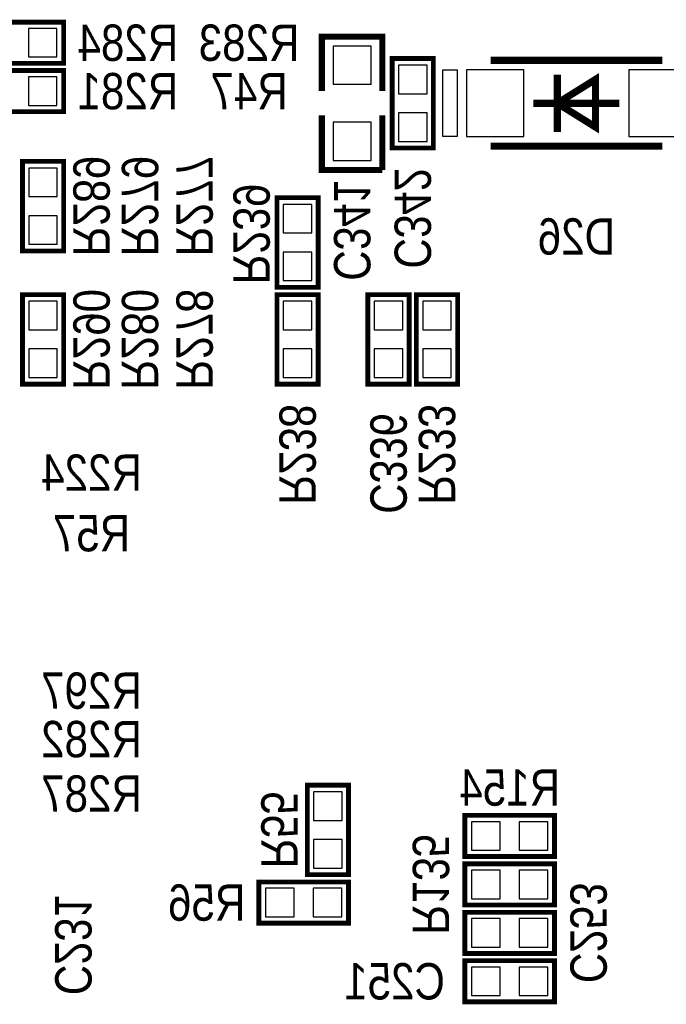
# Model space of a CAD drawing. Extents: x 0 to 111, y 0 to 76.
# Tile 4 of 7: x 45 to 59, y 30 to 51. Entities that reach past the tile are written whole.
import ezdxf
from ezdxf.enums import TextEntityAlignment as Align

# ---------------------------------------------------------------- set-up
doc = ezdxf.new("R2010")
doc.units = 0
for name, color, linetype in [('PG_SILKSCREEN_BOTTOM', 150, 'CONTINUOUS'), ('PIN_BOTTOM', 202, 'CONTINUOUS'), ('RD_SILKSCREEN_BOTTOM', 150, 'CONTINUOUS')]:
    doc.layers.add(name, color=color, linetype=linetype)

msp = doc.modelspace()

# ---------------------------------------------------------------- linework, layer by layer
at = {"layer": 'PG_SILKSCREEN_BOTTOM'}
for points, const_width in [([(46.2788, 50.9778), (44.3992, 50.9778), (44.3992, 50.1142), (46.2788, 50.1142), (46.2788, 50.9778)], 0.1016), ([(52.959, 49.53), (52.959, 50.673), (51.689, 50.673), (51.689, 49.53)], 0.127), ([(54.0258, 48.3362), (54.0258, 50.2158), (53.1622, 50.2158), (53.1622, 48.3362), (54.0258, 48.3362)], 0.1016), ([(58.822996, 50.175998), (55.222978, 50.175998)], 0.150012), ([(46.2788, 49.9618), (44.3992, 49.9618), (44.3992, 49.0982), (46.2788, 49.0982), (46.2788, 49.9618)], 0.1016), ([(56.623001, 49.875999), (56.623001, 48.676001)], 0.150012), ([(56.623102, 49.276), (57.422898, 49.776101), (57.422898, 48.775899), (56.623102, 49.276)], 0.150012), ([(57.922998, 49.276), (56.123002, 49.276)], 0.150012), ([(51.689, 49.022), (51.689, 47.879), (52.959, 47.879)], 0.127), ([(52.959, 47.879), (52.959, 49.022)], 0.127), ([(55.222978, 48.376002), (58.822996, 48.376002)], 0.150012), ([(45.4152, 48.0568), (45.4152, 46.1772), (46.2788, 46.1772), (46.2788, 48.0568), (45.4152, 48.0568)], 0.1016), ([(51.6128, 45.4152), (51.6128, 47.2948), (50.7492, 47.2948), (50.7492, 45.4152), (51.6128, 45.4152)], 0.1016), ([(46.2788, 43.3832), (46.2788, 45.2628), (45.4152, 45.2628), (45.4152, 43.3832), (46.2788, 43.3832)], 0.1016), ([(51.6128, 43.3832), (51.6128, 45.2628), (50.7492, 45.2628), (50.7492, 43.3832), (51.6128, 43.3832)], 0.1016), ([(53.5178, 43.3832), (53.5178, 45.2628), (52.6542, 45.2628), (52.6542, 43.3832), (53.5178, 43.3832)], 0.1016), ([(54.5338, 43.3832), (54.5338, 45.2628), (53.6702, 45.2628), (53.6702, 43.3832), (54.5338, 43.3832)], 0.1016), ([(51.3842, 34.9758), (51.3842, 33.0962), (52.2478, 33.0962), (52.2478, 34.9758), (51.3842, 34.9758)], 0.1016), ([(54.6862, 33.4772), (56.5658, 33.4772), (56.5658, 34.3408), (54.6862, 34.3408), (54.6862, 33.4772)], 0.1016), ([(56.5658, 33.3248), (54.6862, 33.3248), (54.6862, 32.4612), (56.5658, 32.4612), (56.5658, 33.3248)], 0.1016), ([(52.2478, 32.9438), (50.3682, 32.9438), (50.3682, 32.0802), (52.2478, 32.0802), (52.2478, 32.9438)], 0.1016), ([(54.6862, 31.4452), (56.5658, 31.4452), (56.5658, 32.3088), (54.6862, 32.3088), (54.6862, 31.4452)], 0.1016), ([(54.6862, 30.4292), (56.5658, 30.4292), (56.5658, 31.2928), (54.6862, 31.2928), (54.6862, 30.4292)], 0.1016)]:
    msp.add_lwpolyline(points, dxfattribs=dict(at, const_width=const_width))
msp.add_lwpolyline([(54.52298, 49.975999), (54.52298, 48.576001), (54.22298, 48.576001), (54.22298, 49.975999)], close=True, dxfattribs=at)
at = {"layer": 'PIN_BOTTOM'}
for points in [[(46.138592, 50.246305), (46.138592, 50.845695), (45.539203, 50.845695), (45.539203, 50.246305)], [(51.92395, 49.67605), (52.72405, 49.67605), (52.72405, 50.47615), (51.92395, 50.47615)], [(53.294305, 49.476203), (53.893695, 49.476203), (53.893695, 50.075592), (53.294305, 50.075592)], [(55.922951, 48.576001), (55.922951, 49.975999), (54.723055, 49.975999), (54.723055, 48.576001)], [(59.322945, 48.576001), (59.322945, 49.975999), (58.123049, 49.975999), (58.123049, 48.576001)], [(46.138592, 49.230305), (46.138592, 49.829695), (45.539203, 49.829695), (45.539203, 49.230305)], [(53.294305, 48.476408), (53.893695, 48.476408), (53.893695, 49.075797), (53.294305, 49.075797)], [(51.92395, 48.07585), (52.72405, 48.07585), (52.72405, 48.87595), (51.92395, 48.87595)], [(46.146695, 47.916592), (45.547305, 47.916592), (45.547305, 47.317203), (46.146695, 47.317203)], [(50.881305, 46.555203), (51.480695, 46.555203), (51.480695, 47.154592), (50.881305, 47.154592)], [(46.146695, 46.916797), (45.547305, 46.916797), (45.547305, 46.317408), (46.146695, 46.317408)], [(50.881305, 45.555408), (51.480695, 45.555408), (51.480695, 46.154797), (50.881305, 46.154797)], [(45.547305, 44.523203), (46.146695, 44.523203), (46.146695, 45.122592), (45.547305, 45.122592)], [(50.881305, 44.523203), (51.480695, 44.523203), (51.480695, 45.122592), (50.881305, 45.122592)], [(52.786305, 44.523203), (53.385695, 44.523203), (53.385695, 45.122592), (52.786305, 45.122592)], [(53.802305, 44.523203), (54.401695, 44.523203), (54.401695, 45.122592), (53.802305, 45.122592)], [(45.547305, 43.523408), (46.146695, 43.523408), (46.146695, 44.122797), (45.547305, 44.122797)], [(50.881305, 43.523408), (51.480695, 43.523408), (51.480695, 44.122797), (50.881305, 44.122797)], [(52.786305, 43.523408), (53.385695, 43.523408), (53.385695, 44.122797), (52.786305, 44.122797)], [(53.802305, 43.523408), (54.401695, 43.523408), (54.401695, 44.122797), (53.802305, 44.122797)], [(52.115695, 34.835592), (51.516305, 34.835592), (51.516305, 34.236203), (52.115695, 34.236203)], [(54.826408, 34.208695), (54.826408, 33.609305), (55.425797, 33.609305), (55.425797, 34.208695)], [(55.826203, 34.208695), (55.826203, 33.609305), (56.425592, 33.609305), (56.425592, 34.208695)], [(52.115695, 33.835797), (51.516305, 33.835797), (51.516305, 33.236408), (52.115695, 33.236408)], [(55.425797, 32.593305), (55.425797, 33.192695), (54.826408, 33.192695), (54.826408, 32.593305)], [(56.425592, 32.593305), (56.425592, 33.192695), (55.826203, 33.192695), (55.826203, 32.593305)], [(51.107797, 32.212305), (51.107797, 32.811695), (50.508408, 32.811695), (50.508408, 32.212305)], [(52.107592, 32.212305), (52.107592, 32.811695), (51.508203, 32.811695), (51.508203, 32.212305)], [(54.826408, 32.176695), (54.826408, 31.577305), (55.425797, 31.577305), (55.425797, 32.176695)], [(55.826203, 32.176695), (55.826203, 31.577305), (56.425592, 31.577305), (56.425592, 32.176695)], [(54.826408, 31.160695), (54.826408, 30.561305), (55.425797, 30.561305), (55.425797, 31.160695)], [(55.826203, 31.160695), (55.826203, 30.561305), (56.425592, 30.561305), (56.425592, 31.160695)]]:
    msp.add_lwpolyline(points, close=True, dxfattribs=at)

# ---------------------------------------------------------------- texts
at = {"layer": 'RD_SILKSCREEN_BOTTOM', "text_generation_flag": 2, "width": 0.866667}
for s, p in [('R284', (47.625, 50.165)), ('R283', (50.165, 50.165)), ('R281', (47.625, 49.149)), ('R47', (50.165, 49.149)), ('D26', (57.023, 46.101)), ('R224', (46.863, 41.148)), ('R57', (46.863, 39.878)), ('R297', (46.863, 36.576)), ('R282', (46.863, 35.56)), ('R287', (46.863, 34.417)), ('R154', (55.626, 34.544)), ('R56', (49.276, 32.131)), ('C251', (53.213, 30.48))]:
    msp.add_text(s, height=0.762, dxfattribs=at).set_placement(p, align=Align.CENTER)
for s, p in [('R289', (46.482, 47.117914)), ('R279', (47.498, 47.117914)), ('R277', (48.641, 47.117914)), ('C342', (53.213, 46.863)), ('R239', (49.8348, 46.5328)), ('C341', (51.943, 46.609)), ('R290', (46.482, 44.323914)), ('R280', (47.498, 44.323914)), ('R278', (48.641, 44.323914)), ('R238', (50.8, 41.91)), ('R233', (53.721, 41.91)), ('R55', (50.419, 34.036)), ('R135', (53.594, 32.893)), ('C253', (56.896, 31.877)), ('C231', (46.101, 31.623914))]:
    msp.add_text(s, height=0.762, rotation=270, dxfattribs=at).set_placement(p, align=Align.CENTER)
msp.add_text('C336', height=0.762, rotation=270, dxfattribs=at).set_placement((52.705, 40.6654))

doc.saveas('drawing.dxf')
